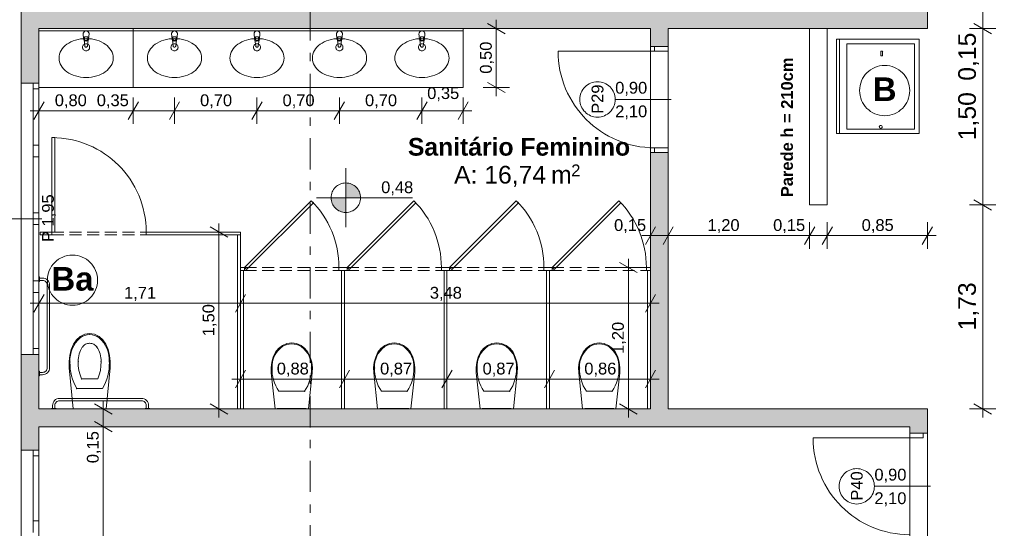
# Model space of a CAD drawing. Header units: millimetres. Extents: x -589 to 841, y -447 to 987.
# Tile 17 of 25: x 84 to 251, y 641 to 727. Entities that reach past the tile are written whole.
import ezdxf
from ezdxf.xclip import XClip

# ---------------------------------------------------------------- set-up
doc = ezdxf.new("R2010")
doc.units = ezdxf.units.MM
doc.header["$MEASUREMENT"] = 0
doc.header["$XCLIPFRAME"] = 0
for name, pattern in [('Linha Tracejada 2_1', [3, 2, -1]), ('Tracejado Duplo', [10.936111, 5.291667, -2.116667, 1.411111, -2.116667]), ('Wipeout_Contour', [1000, 0, -1000])]:
    doc.linetypes.add(name, pattern=pattern)
for name, color, linetype in [('Anotação - Geral.2D', 7, 'Continuous'), ('Cotas - Geral.2D', 7, 'Continuous'), ('Desenho 2D - Geral.2D', 7, 'Continuous'), ('Interior - Mobiliário .ARQ', 7, 'Continuous'), ('Laje.ARQ', 7, 'Continuous'), ('Marcador - Cortes e Elevações.2D', 7, 'Continuous'), ('Parede.ARQ', 7, 'Continuous'), ('Zonas.ARQ', 7, 'Continuous')]:
    doc.layers.add(name, color=color, linetype=linetype)
doc.styles.add('GENERATED_STYLE_1', font='txt')
doc.styles.add('GENERATED_STYLE_2', font='txt')

# ---------------------------------------------------------------- blocks, each defined once
blk = doc.blocks.new('Desenho_1_1', base_point=(-612.98, 435.63))
at = {"layer": 'Cotas - Geral.2D', "linetype": 'Continuous', "lineweight": 0}
for points in [[(139.33, 697.22), (141.83, 697.22), (141.64, 698.18), (141.1, 698.99), (140.29, 699.53), (139.33, 699.72)], [(139.33, 697.22), (136.83, 697.22), (137.02, 696.26), (137.56, 695.45), (138.37, 694.91), (139.33, 694.72)]]:
    blk.add_hatch(color=7, dxfattribs=at).paths.add_polyline_path(points)
at = {"layer": 'Parede.ARQ', "linetype": 'Continuous', "lineweight": 0}
for points in [[(84.25, 716.65), (87.25, 716.65), (87.25, 738.15), (84.25, 738.15)], [(87.25, 725.9), (235.05, 725.9), (235.05, 728.9), (87.25, 728.9)], [(235.05, 725.9), (238.05, 725.9), (238.05, 728.9), (235.05, 728.9)], [(194.05, 725.9), (191.05, 725.9), (191.05, 722.88), (194.05, 722.88)], [(194.05, 704.88), (191.05, 704.88), (191.05, 661.4), (194.05, 658.4)], [(84.25, 661.4), (87.25, 661.4), (87.25, 670.65), (84.25, 670.65)], [(87.25, 658.4), (84.25, 661.4), (84.25, 654.44), (87.25, 654.44)], [(87.25, 658.4), (194.05, 658.4), (191.05, 661.4), (84.25, 661.4)], [(194.05, 658.4), (235.05, 658.4), (235.05, 661.4), (194.05, 661.4)], [(235.05, 657.29), (238.05, 657.29), (238.05, 661.4), (235.05, 661.4)]]:
    blk.add_hatch(color=36, dxfattribs=at).paths.add_polyline_path(points)
at = {"layer": 'Cotas - Geral.2D', "color": 7, "linetype": 'Continuous', "lineweight": 0}
for p, q in [((247.43, 725.9), (247.43, 728.9)), ((164.87, 725.9), (164.87, 727.36)), ((247.43, 725.9), (247.43, 727.36)), ((167.12, 725.9), (162.62, 725.9)), ((166.37, 725.03), (163.37, 726.76)), ((164.87, 715.9), (164.87, 725.9)), ((249.68, 725.9), (245.18, 725.9)), ((249.68, 725.9), (245.18, 725.9)), ((245.93, 726.76), (248.93, 725.03)), ((248.93, 725.03), (245.93, 726.76)), ((247.43, 724.43), (247.43, 725.9)), ((247.43, 696), (247.43, 725.9)), ((167.12, 715.9), (162.62, 715.9)), ((163.37, 716.76), (166.37, 715.03)), ((164.87, 714.43), (164.87, 715.9)), ((87.25, 709.72), (87.25, 714.22)), ((103.25, 709.72), (103.25, 714.22)), ((110.25, 709.72), (110.25, 714.22)), ((124.25, 709.72), (124.25, 714.22)), ((138.25, 709.72), (138.25, 714.22)), ((152.25, 709.72), (152.25, 714.22)), ((159.25, 709.72), (159.25, 714.22)), ((85.78, 711.97), (87.25, 711.97)), ((88.12, 713.47), (86.38, 710.47)), ((87.25, 711.97), (103.25, 711.97)), ((104.12, 713.47), (102.38, 710.47)), ((103.25, 711.97), (110.25, 711.97)), ((111.12, 713.47), (109.38, 710.47)), ((110.25, 711.97), (124.25, 711.97)), ((125.12, 713.47), (123.38, 710.47)), ((124.25, 711.97), (138.25, 711.97)), ((139.12, 713.47), (137.38, 710.47)), ((138.25, 711.97), (152.25, 711.97)), ((153.12, 713.47), (151.38, 710.47)), ((152.25, 711.97), (159.25, 711.97)), ((158.38, 710.47), (160.12, 713.47)), ((159.25, 711.97), (160.72, 711.97)), ((139.33, 692.22), (139.33, 702.22)), ((134.33, 697.22), (150.65, 697.22)), ((249.68, 696), (245.18, 696)), ((245.93, 696.86), (248.93, 695.13)), ((247.43, 661.4), (247.43, 696)), ((119.29, 690.53), (116.29, 692.26)), ((117.79, 691.4), (117.79, 692.86)), ((191.92, 692.31), (190.18, 689.31)), ((191.05, 688.56), (191.05, 693.06)), ((194.92, 692.31), (193.18, 689.31)), ((194.05, 688.56), (194.05, 693.06)), ((218.92, 692.31), (217.18, 689.31)), ((218.05, 688.56), (218.05, 693.06)), ((221.92, 692.31), (220.18, 689.31)), ((221.05, 688.56), (221.05, 693.06)), ((237.18, 689.31), (238.92, 692.31)), ((238.05, 688.56), (238.05, 693.06)), ((120.04, 691.4), (115.54, 691.4)), ((117.79, 661.4), (117.79, 691.4)), ((189.58, 690.81), (191.05, 690.81)), ((191.05, 690.81), (194.05, 690.81)), ((194.05, 690.81), (218.05, 690.81)), ((218.05, 690.81), (221.05, 690.81)), ((221.05, 690.81), (238.05, 690.81)), ((238.05, 690.81), (239.52, 690.81)), ((189.54, 685.4), (185.04, 685.4)), ((188.79, 684.53), (185.79, 686.26)), ((187.29, 685.4), (187.29, 686.86)), ((187.29, 661.4), (187.29, 685.4)), ((88.12, 680.83), (86.38, 677.83)), ((87.25, 677.08), (87.25, 681.58)), ((122.32, 680.83), (120.58, 677.83)), ((121.45, 677.08), (121.45, 681.58)), ((190.18, 677.83), (191.92, 680.83)), ((191.05, 677.08), (191.05, 681.58)), ((85.78, 679.33), (87.25, 679.33)), ((87.25, 679.33), (121.45, 679.33)), ((121.45, 679.33), (191.05, 679.33)), ((191.05, 679.33), (192.52, 679.33)), ((121.45, 664.23), (121.45, 668.73)), ((139.1, 664.23), (139.1, 668.73)), ((156.5, 664.23), (156.5, 668.73)), ((173.9, 664.23), (173.9, 668.73)), ((191.05, 664.23), (191.05, 668.73)), ((122.32, 667.98), (120.58, 664.98)), ((139.97, 667.98), (138.23, 664.98)), ((157.37, 667.98), (155.63, 664.98)), ((174.77, 667.98), (173.03, 664.98)), ((190.18, 664.98), (191.92, 667.98)), ((119.98, 666.48), (121.45, 666.48)), ((121.45, 666.48), (139.1, 666.48)), ((139.1, 666.48), (156.5, 666.48)), ((156.5, 666.48), (173.9, 666.48)), ((173.9, 666.48), (191.05, 666.48)), ((191.05, 666.48), (192.52, 666.48)), ((99.65, 660.53), (96.65, 662.26)), ((98.15, 661.4), (98.15, 662.86)), ((116.29, 662.26), (119.29, 660.53)), ((185.79, 662.26), (188.79, 660.53)), ((245.93, 662.26), (248.93, 660.53)), ((100.4, 661.4), (95.9, 661.4)), ((98.15, 658.4), (98.15, 661.4)), ((120.04, 661.4), (115.54, 661.4)), ((117.79, 659.93), (117.79, 661.4)), ((189.54, 661.4), (185.04, 661.4)), ((187.29, 659.93), (187.29, 661.4)), ((249.68, 661.4), (245.18, 661.4)), ((247.43, 659.93), (247.43, 661.4)), ((96.65, 659.26), (99.65, 657.53)), ((100.4, 658.4), (95.9, 658.4)), ((98.15, 546.48), (98.15, 658.4))]:
    blk.add_line(p, q, dxfattribs=at)
blk.add_circle((139.33, 697.22), 2.5, dxfattribs=at)
at = {"layer": 'Desenho 2D - Geral.2D', "color": 251, "linetype": 'Continuous', "lineweight": 0}
for centre in [(230.79, 715.38), (92.93, 683.24)]:
    blk.add_circle(centre, 4.26, dxfattribs=at)
at = {"layer": 'Interior - Mobiliário .ARQ', "color": 7, "linetype": 'Continuous', "lineweight": 0}
for p, q in [((103.25, 725.9), (87.25, 725.9)), ((87.25, 715.9), (87.25, 725.9)), ((103.25, 725.5), (87.25, 725.5)), ((103.25, 715.9), (103.25, 725.9)), ((159.25, 725.9), (103.25, 725.9)), ((103.25, 715.9), (103.25, 725.9)), ((159.25, 725.5), (103.25, 725.5)), ((159.25, 715.9), (159.25, 725.9)), ((94.83, 724.16), (94.75, 725)), ((95.03, 722.91), (94.9, 723.97)), ((94.98, 724.5), (94.98, 724.2)), ((95.52, 724.5), (94.98, 724.5)), ((95.6, 723.97), (95.47, 722.91)), ((95.52, 724.2), (95.52, 724.5)), ((95.75, 725), (95.67, 724.16)), ((109.83, 724.16), (109.75, 725)), ((110.03, 722.91), (109.9, 723.97)), ((109.98, 724.5), (109.98, 724.2)), ((110.52, 724.5), (109.98, 724.5)), ((110.6, 723.97), (110.47, 722.91)), ((110.52, 724.2), (110.52, 724.5)), ((110.75, 725), (110.67, 724.16)), ((123.83, 724.16), (123.75, 725)), ((124.03, 722.91), (123.9, 723.97)), ((123.98, 724.5), (123.98, 724.2)), ((124.52, 724.5), (123.98, 724.5)), ((124.6, 723.97), (124.47, 722.91)), ((124.52, 724.2), (124.52, 724.5)), ((124.75, 725), (124.67, 724.16)), ((137.83, 724.16), (137.75, 725)), ((138.03, 722.91), (137.9, 723.97)), ((137.98, 724.5), (137.98, 724.2)), ((138.52, 724.5), (137.98, 724.5)), ((138.6, 723.97), (138.47, 722.91)), ((138.52, 724.2), (138.52, 724.5)), ((138.75, 725), (138.67, 724.16)), ((151.83, 724.16), (151.75, 725)), ((152.03, 722.91), (151.9, 723.97)), ((151.98, 724.5), (151.98, 724.2)), ((152.52, 724.5), (151.98, 724.5)), ((152.6, 723.97), (152.47, 722.91)), ((152.52, 724.2), (152.52, 724.5)), ((152.75, 725), (152.67, 724.16)), ((236.62, 724.08), (222.62, 724.08)), ((222.62, 724.08), (222.62, 708.08)), ((222.62, 724.08), (222.62, 708.08)), ((236.62, 724.08), (222.62, 724.08)), ((223.12, 724.08), (223.12, 708.08)), ((236.62, 708.08), (236.62, 724.08)), ((236.62, 708.08), (236.62, 724.08)), ((224.39, 723.32), (224.39, 708.84)), ((235.85, 723.32), (224.39, 723.32)), ((235.85, 708.84), (235.85, 723.32)), ((230.12, 721.93), (230.12, 721.25)), ((230.12, 721.25), (230.45, 721.25)), ((230.45, 721.25), (230.45, 721.93)), ((103.25, 715.9), (87.25, 715.9)), ((159.25, 715.9), (103.25, 715.9)), ((224.39, 708.84), (235.85, 708.84)), ((89.45, 707.4), (89.95, 707.4)), ((89.45, 691.4), (89.45, 707.4)), ((89.95, 707.4), (89.95, 691.4)), ((222.62, 708.08), (236.62, 708.08)), ((222.62, 708.08), (236.62, 708.08)), ((122.15, 685.4), (133.46, 696.71)), ((133.82, 696.36), (122.5, 685.04)), ((133.46, 696.71), (133.82, 696.36)), ((139.55, 685.4), (150.86, 696.71)), ((151.22, 696.36), (139.9, 685.04)), ((150.86, 696.71), (151.22, 696.36)), ((156.95, 685.4), (168.26, 696.71)), ((168.62, 696.36), (157.3, 685.04)), ((168.26, 696.71), (168.62, 696.36)), ((174.35, 685.4), (185.66, 696.71)), ((186.02, 696.36), (174.7, 685.04)), ((185.66, 696.71), (186.02, 696.36)), ((87.45, 691.4), (89.45, 691.4)), ((87.45, 690.9), (87.45, 691.4)), ((89.45, 690.9), (87.45, 690.9)), ((89.45, 691.4), (89.45, 690.9)), ((89.95, 691.4), (89.45, 691.4)), ((105.45, 691.4), (121.45, 691.4)), ((105.45, 690.9), (105.45, 691.4)), ((121.45, 690.9), (105.45, 690.9)), ((120.95, 690.9), (121.45, 690.9)), ((120.95, 661.4), (120.95, 690.9)), ((121.45, 691.4), (121.45, 690.9)), ((121.45, 690.9), (121.45, 661.4)), ((121.45, 685.4), (122.15, 685.4)), ((121.45, 684.9), (121.45, 685.4)), ((122.15, 685.4), (122.15, 684.9)), ((122.5, 685.04), (122.15, 685.4)), ((138.15, 684.9), (138.15, 685.4)), ((138.15, 685.4), (138.85, 685.4)), ((138.85, 685.4), (139.55, 685.4)), ((139.55, 685.4), (139.55, 684.9)), ((139.9, 685.04), (139.55, 685.4)), ((155.55, 684.9), (155.55, 685.4)), ((155.55, 685.4), (156.25, 685.4)), ((156.25, 685.4), (156.95, 685.4)), ((156.95, 685.4), (156.95, 684.9)), ((157.3, 685.04), (156.95, 685.4)), ((172.95, 684.9), (172.95, 685.4)), ((172.95, 685.4), (173.65, 685.4)), ((173.65, 685.4), (174.35, 685.4)), ((174.35, 685.4), (174.35, 684.9)), ((174.7, 685.04), (174.35, 685.4)), ((190.35, 685.4), (191.05, 685.4)), ((190.35, 684.9), (190.35, 685.4)), ((191.05, 685.4), (191.05, 684.9)), ((87.25, 683.8), (87.35, 683.8)), ((87.25, 683), (87.25, 683.8)), ((87.35, 683.8), (87.35, 683.6)), ((87.35, 683.6), (87.85, 683.6)), ((87.35, 683.2), (87.35, 683.6)), ((122.15, 684.9), (121.45, 684.9)), ((121.45, 684.9), (121.95, 684.9)), ((121.45, 661.4), (121.45, 684.9)), ((121.95, 684.9), (121.95, 661.4)), ((138.85, 684.9), (138.15, 684.9)), ((138.6, 684.9), (139.1, 684.9)), ((138.6, 661.4), (138.6, 684.9)), ((139.55, 684.9), (138.85, 684.9)), ((139.1, 684.9), (139.1, 661.4)), ((156.25, 684.9), (155.55, 684.9)), ((156, 684.9), (156.5, 684.9)), ((156, 661.4), (156, 684.9)), ((156.95, 684.9), (156.25, 684.9)), ((156.5, 684.9), (156.5, 661.4)), ((173.65, 684.9), (172.95, 684.9)), ((173.4, 684.9), (173.9, 684.9)), ((173.4, 661.4), (173.4, 684.9)), ((174.35, 684.9), (173.65, 684.9)), ((173.9, 684.9), (173.9, 661.4)), ((191.05, 684.9), (190.35, 684.9)), ((190.55, 684.9), (191.05, 684.9)), ((190.55, 661.4), (190.55, 684.9)), ((191.05, 684.9), (191.05, 661.4)), ((87.35, 683), (87.25, 683)), ((87.35, 683.2), (87.35, 683)), ((87.85, 683.2), (87.35, 683.2)), ((88.65, 668.4), (88.65, 682.4)), ((89.05, 682.4), (89.05, 668.4)), ((94.26, 673.71), (93.6, 673.14)), ((95.03, 674.07), (94.26, 673.71)), ((95.85, 674.2), (95.03, 674.07)), ((96.67, 674.07), (95.85, 674.2)), ((95.85, 674.02), (95.85, 674.02)), ((97.44, 673.71), (96.67, 674.07)), ((98.1, 673.14), (97.44, 673.71)), ((93.09, 672.4), (92.71, 671.46)), ((93.6, 673.14), (93.09, 672.4)), ((94.23, 673.49), (94.23, 673.49)), ((94.61, 671.9), (94.61, 671.9)), ((95.85, 672.54), (95.85, 672.54)), ((98.61, 672.4), (98.1, 673.14)), ((98.99, 671.46), (98.61, 672.4)), ((127.9, 671.67), (128.56, 672.17)), ((128.56, 672.17), (129.33, 672.49)), ((129.33, 672.49), (130.15, 672.6)), ((130.15, 672.6), (130.97, 672.49)), ((130.15, 672.44), (130.15, 672.44)), ((130.97, 672.49), (131.74, 672.17)), ((131.74, 672.17), (132.4, 671.67)), ((131.77, 671.98), (131.77, 671.98)), ((145.3, 671.67), (145.96, 672.17)), ((145.96, 672.17), (146.73, 672.49)), ((146.73, 672.49), (147.55, 672.6)), ((147.55, 672.6), (148.37, 672.49)), ((147.55, 672.44), (147.55, 672.44)), ((148.37, 672.49), (149.14, 672.17)), ((149.14, 672.17), (149.8, 671.67)), ((149.17, 671.98), (149.17, 671.98)), ((162.7, 671.67), (163.36, 672.17)), ((163.36, 672.17), (164.13, 672.49)), ((164.13, 672.49), (164.95, 672.6)), ((164.95, 672.6), (165.77, 672.49)), ((164.95, 672.44), (164.95, 672.44)), ((165.77, 672.49), (166.54, 672.17)), ((166.54, 672.17), (167.2, 671.67)), ((166.57, 671.98), (166.57, 671.98)), ((180.1, 671.67), (180.76, 672.17)), ((180.76, 672.17), (181.53, 672.49)), ((181.53, 672.49), (182.35, 672.6)), ((182.35, 672.6), (183.17, 672.49)), ((182.35, 672.44), (182.35, 672.44)), ((183.17, 672.49), (183.94, 672.17)), ((183.94, 672.17), (184.6, 671.67)), ((183.97, 671.98), (183.97, 671.98)), ((92.46, 670.46), (92.35, 669.44)), ((92.71, 671.46), (92.46, 670.46)), ((99.24, 670.46), (98.99, 671.46)), ((99.35, 669.44), (99.24, 670.46)), ((126.76, 669.33), (127.01, 670.2)), ((127.01, 670.2), (127.39, 671.02)), ((127.39, 671.02), (127.9, 671.67)), ((132.4, 671.67), (132.91, 671.02)), ((132.91, 671.02), (133.29, 670.2)), ((133.29, 670.2), (133.54, 669.33)), ((144.16, 669.33), (144.41, 670.2)), ((144.41, 670.2), (144.79, 671.02)), ((144.79, 671.02), (145.3, 671.67)), ((149.8, 671.67), (150.31, 671.02)), ((150.31, 671.02), (150.69, 670.2)), ((150.69, 670.2), (150.94, 669.33)), ((161.56, 669.33), (161.81, 670.2)), ((161.81, 670.2), (162.19, 671.02)), ((162.19, 671.02), (162.7, 671.67)), ((167.2, 671.67), (167.71, 671.02)), ((167.71, 671.02), (168.09, 670.2)), ((168.09, 670.2), (168.34, 669.33)), ((178.96, 669.33), (179.21, 670.2)), ((179.21, 670.2), (179.59, 671.02)), ((179.59, 671.02), (180.1, 671.67)), ((184.6, 671.67), (185.11, 671.02)), ((185.11, 671.02), (185.49, 670.2)), ((185.49, 670.2), (185.74, 669.33)), ((92.35, 669.44), (92.38, 668.4)), ((99.32, 668.4), (99.35, 669.44)), ((126.65, 668.43), (126.76, 669.33)), ((133.54, 669.33), (133.65, 668.43)), ((144.05, 668.43), (144.16, 669.33)), ((150.94, 669.33), (151.05, 668.43)), ((161.45, 668.43), (161.56, 669.33)), ((168.34, 669.33), (168.45, 668.43)), ((178.85, 668.43), (178.96, 669.33)), ((185.74, 669.33), (185.85, 668.43)), ((87.25, 667.8), (87.35, 667.8)), ((87.25, 667), (87.25, 667.8)), ((87.35, 667), (87.25, 667)), ((87.35, 667.8), (87.35, 667.6)), ((87.35, 667.6), (87.85, 667.6)), ((87.35, 667.2), (87.35, 667.6)), ((87.35, 667.2), (87.35, 667)), ((87.85, 667.2), (87.35, 667.2)), ((92.38, 668.4), (93.03, 661.4)), ((98.67, 661.4), (99.32, 668.4)), ((126.68, 667.53), (126.65, 668.43)), ((127.33, 661.4), (126.68, 667.53)), ((133.62, 667.53), (132.97, 661.4)), ((133.65, 668.43), (133.62, 667.53)), ((144.08, 667.53), (144.05, 668.43)), ((144.73, 661.4), (144.08, 667.53)), ((151.02, 667.53), (150.37, 661.4)), ((151.05, 668.43), (151.02, 667.53)), ((161.48, 667.53), (161.45, 668.43)), ((162.13, 661.4), (161.48, 667.53)), ((168.42, 667.53), (167.77, 661.4)), ((168.45, 668.43), (168.42, 667.53)), ((178.88, 667.53), (178.85, 668.43)), ((179.53, 661.4), (178.88, 667.53)), ((185.82, 667.53), (185.17, 661.4)), ((185.85, 668.43), (185.82, 667.53)), ((94.47, 666.51), (95.85, 666.51)), ((95.85, 666.51), (97.22, 666.51)), ((93.67, 664.86), (95.85, 664.86)), ((95.85, 664.86), (98.03, 664.86)), ((130.15, 664.42), (127.97, 664.42)), ((132.33, 664.42), (130.15, 664.42)), ((147.55, 664.42), (145.37, 664.42)), ((149.73, 664.42), (147.55, 664.42)), ((164.95, 664.42), (162.77, 664.42)), ((167.13, 664.42), (164.95, 664.42)), ((182.35, 664.42), (180.17, 664.42)), ((184.53, 664.42), (182.35, 664.42)), ((89.55, 661.5), (89.55, 662)), ((89.95, 662), (89.95, 661.5)), ((90.75, 663.2), (104.65, 663.2)), ((104.65, 662.8), (90.75, 662.8)), ((105.45, 661.5), (105.45, 662)), ((105.85, 662), (105.85, 661.5)), ((89.35, 661.5), (89.55, 661.5)), ((89.35, 661.4), (89.35, 661.5)), ((90.15, 661.4), (89.35, 661.4)), ((89.95, 661.5), (89.55, 661.5)), ((89.95, 661.5), (90.15, 661.5)), ((90.15, 661.5), (90.15, 661.4)), ((93.03, 661.4), (98.67, 661.4)), ((105.25, 661.5), (105.45, 661.5)), ((105.25, 661.4), (105.25, 661.5)), ((106.05, 661.4), (105.25, 661.4)), ((105.85, 661.5), (105.45, 661.5)), ((105.85, 661.5), (106.05, 661.5)), ((106.05, 661.5), (106.05, 661.4)), ((121.45, 661.4), (120.95, 661.4)), ((121.95, 661.4), (121.45, 661.4)), ((132.97, 661.4), (127.33, 661.4)), ((127.69, 661.5), (132.61, 661.5)), ((127.69, 661.4), (127.69, 661.5)), ((132.61, 661.4), (127.69, 661.4)), ((132.61, 661.5), (132.61, 661.4)), ((139.1, 661.4), (138.6, 661.4)), ((150.37, 661.4), (144.73, 661.4)), ((145.09, 661.5), (150.01, 661.5)), ((145.09, 661.4), (145.09, 661.5)), ((150.01, 661.4), (145.09, 661.4)), ((150.01, 661.5), (150.01, 661.4)), ((156.5, 661.4), (156, 661.4)), ((167.77, 661.4), (162.13, 661.4)), ((162.49, 661.5), (167.41, 661.5)), ((162.49, 661.4), (162.49, 661.5)), ((167.41, 661.4), (162.49, 661.4)), ((167.41, 661.5), (167.41, 661.4)), ((173.9, 661.4), (173.4, 661.4)), ((185.17, 661.4), (179.53, 661.4)), ((179.89, 661.5), (184.81, 661.5)), ((179.89, 661.4), (179.89, 661.5)), ((184.81, 661.4), (179.89, 661.4)), ((184.81, 661.5), (184.81, 661.4)), ((191.05, 661.4), (190.55, 661.4))]:
    blk.add_line(p, q, dxfattribs=at)
at = {"layer": 'Interior - Mobiliário .ARQ', "color": 7, "linetype": 'Linha Tracejada 2_1', "lineweight": 0}
for p, q in [((89.45, 691.4), (105.45, 691.4)), ((89.45, 690.9), (105.45, 690.9)), ((122.15, 685.4), (138.15, 685.4)), ((139.55, 685.4), (155.55, 685.4)), ((156.95, 685.4), (172.95, 685.4)), ((174.35, 685.4), (190.35, 685.4)), ((122.15, 684.9), (138.15, 684.9)), ((139.55, 684.9), (155.55, 684.9)), ((156.95, 684.9), (172.95, 684.9)), ((174.35, 684.9), (190.35, 684.9))]:
    blk.add_line(p, q, dxfattribs=at)
at = {"layer": 'Interior - Mobiliário .ARQ', "color": 7, "linetype": 'Continuous', "lineweight": 0}
for centre, radius in [((95.25, 722.72), 0.6), ((110.25, 722.72), 0.6), ((124.25, 722.72), 0.6), ((138.25, 722.72), 0.6), ((152.25, 722.72), 0.6), ((230.12, 709.22), 0.254)]:
    blk.add_circle(centre, radius, dxfattribs=at)
for centre, radius, start, end in [((95.25, 725), 0.5, 0, 180), ((110.25, 725), 0.5, 0, 180), ((124.25, 725), 0.5, 0, 180), ((138.25, 725), 0.5, 0, 180), ((152.25, 725), 0.5, 0, 180), ((95.25, 724.2), 0.422, 185.1696, 212.771), ((95.25, 724.2), 0.422, 212.771, 327.229), ((95.25, 724.2), 0.272, 180, 0), ((95.25, 724.2), 0.422, 327.229, 354.8304), ((110.25, 724.2), 0.422, 185.1696, 212.771), ((110.25, 724.2), 0.422, 212.771, 327.229), ((110.25, 724.2), 0.272, 180, 0), ((110.25, 724.2), 0.422, 327.229, 354.8304), ((124.25, 724.2), 0.422, 185.1696, 212.771), ((124.25, 724.2), 0.422, 212.771, 327.229), ((124.25, 724.2), 0.272, 180, 0), ((124.25, 724.2), 0.422, 327.229, 354.8304), ((138.25, 724.2), 0.422, 185.1696, 212.771), ((138.25, 724.2), 0.422, 212.771, 327.229), ((138.25, 724.2), 0.272, 180, 0), ((138.25, 724.2), 0.422, 327.229, 354.8304), ((152.25, 724.2), 0.422, 185.1696, 212.771), ((152.25, 724.2), 0.422, 212.771, 327.229), ((152.25, 724.2), 0.272, 180, 0), ((152.25, 724.2), 0.422, 327.229, 354.8304), ((95.25, 722.94), 0.224, 187.1389, 352.8611), ((110.25, 722.94), 0.224, 187.1389, 352.8611), ((124.25, 722.94), 0.224, 187.1389, 352.8611), ((138.25, 722.94), 0.224, 187.1389, 352.8611), ((152.25, 722.94), 0.224, 187.1389, 352.8611), ((230.29, 721.93), 0.162, 0, 180), ((89.45, 691.4), 16, 0, 90), ((122.15, 685.4), 16, 0, 45), ((139.55, 685.4), 16, 0, 45), ((156.95, 685.4), 16, 0, 45), ((174.35, 685.4), 16, 0, 45), ((87.85, 682.4), 1.2, 0, 90), ((87.85, 682.4), 0.8, 0, 90), ((87.85, 668.4), 1.2, 270, 0), ((87.85, 668.4), 0.8, 270, 0), ((90.75, 662), 1.2, 90, 180), ((90.75, 662), 0.8, 90, 180), ((104.65, 662), 1.2, 0, 90), ((104.65, 662), 0.8, 0, 90)]:
    blk.add_arc(centre, radius, start, end, dxfattribs=at)
for centre in [(95.25, 720.9), (110.25, 720.9), (124.25, 720.9), (138.25, 720.9), (152.25, 720.9)]:
    blk.add_ellipse(centre, major_axis=(4.6, 0), ratio=0.717391, dxfattribs=at)
for centre, major_axis, ratio, start_param, end_param in [((95.87, 671.25), (0, 2.77), 0.999377, 0.005861, 0.632505), ((95.83, 671.25), (0, 2.77), 0.999377, 5.650681, 6.277325), ((97.64, 669.64), (0, 5.14), 0.999377, 0.725939, 1.626528), ((98.55, 669.43), (0, 4.66), 0.999377, 1.009882, 1.567548), ((95.87, 670.97), (0, 1.57), 0.999377, 0.010391, 0.933696), ((95.83, 670.97), (0, 1.57), 0.999377, 5.34949, 6.272794), ((93.15, 669.43), (0, 4.66), 0.999377, 4.715638, 5.273303), ((94.06, 669.64), (0, 5.14), 0.999377, 4.656658, 5.557246), ((131.94, 668.61), (5.14, 0), 0.875546, 2.296735, 3.197324), ((130.17, 670.02), (2.77, 0), 0.875546, 1.576657, 2.203301), ((130.13, 670.02), (2.77, 0), 0.875546, 0.938292, 1.564935), ((128.36, 668.61), (5.14, 0), 0.875546, 6.227454, 7.128043), ((149.34, 668.61), (5.14, 0), 0.875546, 2.296735, 3.197324), ((147.57, 670.02), (2.77, 0), 0.875546, 1.576657, 2.203301), ((147.53, 670.02), (2.77, 0), 0.875546, 0.938292, 1.564935), ((145.76, 668.61), (5.14, 0), 0.875546, 6.227454, 7.128043), ((166.74, 668.61), (5.14, 0), 0.875546, 2.296735, 3.197324), ((164.97, 670.02), (2.77, 0), 0.875546, 1.576657, 2.203301), ((164.93, 670.02), (2.77, 0), 0.875546, 0.938292, 1.564935), ((163.16, 668.61), (5.14, 0), 0.875546, 6.227454, 7.128043), ((184.14, 668.61), (5.14, 0), 0.875546, 2.296735, 3.197324), ((182.37, 670.02), (2.77, 0), 0.875546, 1.576657, 2.203301), ((182.33, 670.02), (2.77, 0), 0.875546, 0.938292, 1.564935), ((180.56, 668.61), (5.14, 0), 0.875546, 6.227454, 7.128043), ((101.01, 669.15), (0, 8.51), 0.999377, 1.547181, 2.100201), ((101.14, 669.35), (0, 7.25), 0.999377, 1.557894, 1.973621), ((90.56, 669.35), (0, 7.25), 0.999377, 4.309564, 4.725291), ((90.69, 669.15), (0, 8.51), 0.999377, 4.182984, 4.736005), ((135.31, 668.18), (8.51, 0), 0.875546, 3.117977, 3.670997), ((124.99, 668.18), (8.51, 0), 0.875546, 5.753781, 6.306801), ((152.71, 668.18), (8.51, 0), 0.875546, 3.117977, 3.670997), ((142.39, 668.18), (8.51, 0), 0.875546, 5.753781, 6.306801), ((170.11, 668.18), (8.51, 0), 0.875546, 3.117977, 3.670997), ((159.79, 668.18), (8.51, 0), 0.875546, 5.753781, 6.306801), ((187.51, 668.18), (8.51, 0), 0.875546, 3.117977, 3.670997), ((177.19, 668.18), (8.51, 0), 0.875546, 5.753781, 6.306801)]:
    blk.add_ellipse(centre, major_axis=major_axis, ratio=ratio, start_param=start_param, end_param=end_param, dxfattribs=at)
for p in [(97.09, 671.9), (97.47, 673.49), (128.53, 671.98), (145.93, 671.98), (163.33, 671.98), (180.73, 671.98), (92.51, 669.36), (93.9, 669.44), (97.8, 669.44), (99.19, 669.36), (126.81, 668.36), (133.49, 668.36), (144.21, 668.36), (150.89, 668.36), (161.61, 668.36), (168.29, 668.36), (179.01, 668.36), (185.69, 668.36), (94.47, 666.51), (93.67, 664.86), (132.33, 664.42), (149.73, 664.42), (167.13, 664.42), (184.53, 664.42)]:
    blk.add_point(p, dxfattribs=at)
at = {"layer": 'Laje.ARQ', "color": 83, "linetype": 'Continuous', "lineweight": 0, "flags": 128}
for points in [[(428.07, 381.4), (428.07, 687.4), (436.07, 687.4), (436.07, 744.4), (428.07, 744.4), (428.07, 779.36), (277.05, 779.36), (277.05, 838.35), (238.05, 838.35), (238.05, 750.9), (205.05, 750.9), (205.05, 728.9), (238.05, 728.9), (238.05, 725.9), (194.05, 725.9), (194.05, 661.4), (238.05, 661.4), (238.05, 83.48)], [(84.25, 83.48), (84.25, 905.4), (238.05, 905.4), (238.05, 953.05), (428.07, 953.05), (428.07, 905.4), (583.08, 905.4), (583.08, 433.72)]]:
    blk.add_lwpolyline(points, dxfattribs=at)
for points in [[(87.25, 661.4), (191.05, 661.4), (191.05, 725.9), (87.25, 725.9)], [(87.25, 546.48), (235.05, 546.48), (235.05, 658.4), (87.25, 658.4)]]:
    blk.add_lwpolyline(points, close=True, dxfattribs=at)
at = {"layer": 'Marcador - Cortes e Elevações.2D', "color": 7, "linetype": 'Tracejado Duplo', "lineweight": 0}
blk.add_line((133.28, 915.09), (133.28, 77.2), dxfattribs=at)
at = {"layer": 'Parede.ARQ', "color": 7, "linetype": 'Continuous', "lineweight": 0}
for p, q in [((235.05, 725.9), (238.05, 725.9)), ((191.75, 722.08), (175.35, 722.08)), ((191.05, 722.88), (191.05, 723.62)), ((191.05, 722.88), (191.05, 723.62)), ((191.75, 722.88), (191.05, 722.88)), ((191.75, 722.88), (191.05, 722.88)), ((191.75, 722.88), (191.75, 722.08)), ((194.05, 722.88), (191.75, 722.88)), ((194.05, 722.88), (191.75, 722.88)), ((194.05, 722.88), (191.75, 722.88)), ((191.75, 722.08), (194.05, 722.08)), ((194.05, 722.88), (194.05, 723.62)), ((194.05, 722.88), (194.05, 723.62)), ((194.05, 722.08), (194.05, 722.88)), ((84.25, 670.65), (84.25, 716.65)), ((86.25, 716.65), (84.25, 716.65)), ((86.25, 716.65), (86.25, 715.65)), ((87.25, 716.65), (86.25, 716.65)), ((87.25, 716.65), (86.25, 716.65)), ((86.25, 715.65), (87.25, 715.65)), ((86.25, 715.65), (86.25, 706.15)), ((87.25, 670.65), (87.25, 716.65)), ((87.25, 715.65), (87.25, 716.65)), ((87.25, 706.15), (87.25, 715.65)), ((185.05, 713.88), (194.55, 713.88)), ((87.25, 706.15), (86.25, 706.15)), ((86.25, 706.15), (86.25, 705.15)), ((87.25, 705.15), (87.25, 706.15)), ((194.05, 705.68), (191.75, 705.68)), ((191.75, 705.68), (191.75, 704.88)), ((194.05, 704.88), (194.05, 705.68)), ((86.25, 705.15), (86.25, 704.15)), ((86.25, 704.15), (87.25, 704.15)), ((86.25, 704.15), (86.25, 694.65)), ((87.25, 704.15), (87.25, 705.15)), ((87.25, 694.65), (87.25, 704.15)), ((191.75, 704.88), (191.05, 704.88)), ((191.75, 704.88), (191.05, 704.88)), ((191.05, 704.88), (191.05, 704.14)), ((191.05, 704.88), (191.05, 704.14)), ((191.75, 704.88), (194.05, 704.88)), ((194.05, 704.88), (191.75, 704.88)), ((194.05, 704.88), (191.75, 704.88)), ((194.05, 704.88), (194.05, 704.14)), ((194.05, 704.88), (194.05, 704.14)), ((78.25, 693.65), (87.75, 693.65)), ((87.25, 694.65), (86.25, 694.65)), ((86.25, 694.65), (86.25, 693.65)), ((86.25, 693.65), (86.25, 692.65)), ((87.25, 693.65), (87.25, 694.65)), ((87.25, 692.65), (87.25, 693.65)), ((86.25, 692.65), (87.25, 692.65)), ((86.25, 692.65), (86.25, 683.15)), ((87.25, 683.15), (87.25, 692.65)), ((87.25, 683.15), (86.25, 683.15)), ((86.25, 683.15), (86.25, 682.15)), ((86.25, 682.15), (86.25, 681.15)), ((87.25, 682.15), (87.25, 683.15)), ((87.25, 681.15), (87.25, 682.15)), ((86.25, 681.15), (87.25, 681.15)), ((86.25, 681.15), (86.25, 671.65)), ((87.25, 671.65), (87.25, 681.15)), ((86.25, 670.65), (84.25, 670.65)), ((87.25, 671.65), (86.25, 671.65)), ((86.25, 671.65), (86.25, 670.65)), ((87.25, 670.65), (86.25, 670.65)), ((87.25, 670.65), (86.25, 670.65)), ((87.25, 670.65), (87.25, 671.65)), ((235.05, 661.4), (238.05, 661.4)), ((235.05, 657.29), (235.05, 658.03)), ((235.05, 657.29), (235.05, 658.03)), ((235.05, 657.29), (235.05, 656.49)), ((237.35, 657.29), (235.05, 657.29)), ((235.05, 657.29), (237.35, 657.29)), ((235.05, 657.29), (237.35, 657.29)), ((237.35, 656.49), (237.35, 657.29)), ((237.35, 657.29), (238.05, 657.29)), ((237.35, 657.29), (238.05, 657.29)), ((238.05, 657.29), (238.05, 658.03)), ((238.05, 657.29), (238.05, 658.03)), ((235.05, 656.49), (218.65, 656.49)), ((235.05, 656.49), (237.35, 656.49)), ((84.25, 550.44), (84.25, 654.44)), ((86.25, 654.44), (84.25, 654.44)), ((86.25, 654.44), (86.25, 653.44)), ((87.25, 654.44), (86.25, 654.44)), ((87.25, 654.44), (86.25, 654.44)), ((87.25, 550.44), (87.25, 654.44)), ((87.25, 653.44), (87.25, 654.44)), ((86.25, 653.44), (87.25, 653.44)), ((86.25, 653.44), (86.25, 642.44)), ((87.25, 642.44), (87.25, 653.44)), ((229.05, 648.29), (238.55, 648.29)), ((87.25, 642.44), (86.25, 642.44)), ((86.25, 642.44), (86.25, 641.44)), ((87.25, 641.44), (87.25, 642.44)), ((86.25, 641.44), (86.25, 640.44)), ((87.25, 640.44), (87.25, 641.44))]:
    blk.add_line(p, q, dxfattribs=at)
at = {"layer": 'Parede.ARQ', "color": 7, "linetype": 'Continuous', "lineweight": 0, "flags": 128}
for points in [[(84.25, 738.15), (84.25, 716.65)], [(238.05, 725.9), (238.05, 728.9)], [(87.25, 716.65), (87.25, 725.9)], [(87.25, 725.9), (191.05, 725.9)], [(191.05, 725.9), (191.05, 722.88)], [(194.05, 722.88), (194.05, 725.9)], [(194.05, 725.9), (235.05, 725.9)], [(191.05, 704.88), (191.05, 661.4)], [(194.05, 661.4), (194.05, 704.88)], [(84.25, 670.65), (84.25, 661.4)], [(87.25, 661.4), (87.25, 670.65)], [(84.25, 661.4), (84.25, 654.44)], [(191.05, 661.4), (87.25, 661.4)], [(235.05, 661.4), (194.05, 661.4)], [(238.05, 657.29), (238.05, 661.4)], [(87.25, 654.44), (87.25, 658.4)], [(87.25, 658.4), (194.05, 658.4)], [(194.05, 658.4), (235.05, 658.4)], [(235.05, 658.4), (235.05, 657.29)]]:
    blk.add_lwpolyline(points, dxfattribs=at)
at = {"layer": 'Parede.ARQ', "color": 7, "linetype": 'Continuous', "lineweight": 0}
for centre in [(191.75, 722.08), (235.05, 656.49)]:
    blk.add_arc(centre, 16.4, 180, 270, dxfattribs=at)
at = {"layer": 'Parede.ARQ', "color": 8, "linetype": 'Continuous', "lineweight": 0}
for centre, start, end in [((182.05, 713.88), 90, 270), ((182.05, 713.88), 270, 90), ((226.05, 648.29), 90, 270), ((226.05, 648.29), 270, 90)]:
    blk.add_arc(centre, 3, start, end, dxfattribs=at)
at = {"layer": 'Zonas.ARQ', "color": 7, "linetype": 'Continuous', "lineweight": 0}
for p, q in [((235.05, 725.9), (238.05, 725.9)), ((191.05, 722.88), (191.05, 723.62)), ((191.75, 722.88), (191.05, 722.88)), ((194.05, 722.88), (191.75, 722.88)), ((194.05, 722.88), (194.05, 723.62)), ((86.25, 716.65), (84.25, 716.65)), ((87.25, 716.65), (86.25, 716.65)), ((191.05, 704.88), (191.05, 704.14)), ((191.75, 704.88), (191.05, 704.88)), ((194.05, 704.88), (191.75, 704.88)), ((194.05, 704.88), (194.05, 704.14)), ((86.25, 670.65), (84.25, 670.65)), ((87.25, 670.65), (86.25, 670.65)), ((235.05, 661.4), (238.05, 661.4)), ((235.05, 657.29), (235.05, 658.03)), ((235.05, 657.29), (237.35, 657.29)), ((237.35, 657.29), (238.05, 657.29)), ((238.05, 657.29), (238.05, 658.03)), ((86.25, 654.44), (84.25, 654.44)), ((87.25, 654.44), (86.25, 654.44))]:
    blk.add_line(p, q, dxfattribs=at)
at = {"layer": 'Anotação - Geral.2D', "color": 7, "linetype": 'Continuous', "lineweight": 0, "insert": (213.21, 709.15), "char_height": 2, "attachment_point": 2, "rotation": 90, "style": 'GENERATED_STYLE_2'}
blk.add_mtext('\\A1;{\\pqc;\\fArial|b1|i0|c0|p38;Parede h = 210cm}', dxfattribs=at)
at = {"layer": 'Anotação - Geral.2D', "color": 7, "linetype": 'Continuous', "lineweight": 0, "char_height": 4, "attachment_point": 2, "style": 'GENERATED_STYLE_2'}
for s, insert in [('\\A1;{\\pqc;\\fArial|b1|i0|c0|p38;B}', (230.79, 717.61)), ('\\A1;{\\pqc;\\fArial|b1|i0|c0|p38;Ba}', (92.93, 685.47))]:
    blk.add_mtext(s, dxfattribs=dict(at, insert=insert))
at = {"layer": 'Cotas - Geral.2D', "color": 7, "linetype": 'Continuous', "lineweight": 0, "attachment_point": 7, "rotation": 90, "style": 'GENERATED_STYLE_1'}
for s, insert, char_height, width in [('\\A1;{\\pql;\\fArial|b0|i0|c0|p38;0,15}', (246.83, 717.05), 3, 7.9817), ('\\A1;{\\pql;\\fArial|b0|i0|c0|p38;0,50}', (164.47, 718.24), 2, 5.3212), ('\\A1;{\\pql;\\fArial|b0|i0|c0|p38;1,50}', (246.83, 706.96), 3, 7.9817), ('\\A1;{\\pql;\\fArial|b0|i0|c0|p38;1,73}', (246.83, 674.71), 3, 7.9817), ('\\A1;{\\pql;\\fArial|b0|i0|c0|p38;1,50}', (117.39, 673.74), 2, 5.3212), ('\\A1;{\\pql;\\fArial|b0|i0|c0|p38;1,20}', (186.89, 670.74), 2, 5.3212), ('\\A1;{\\pql;\\fArial|b0|i0|c0|p38;0,15}', (97.75, 652.21), 2, 5.3212)]:
    blk.add_mtext(s, dxfattribs=dict(at, insert=insert, char_height=char_height, width=width))
at = {"layer": 'Cotas - Geral.2D', "color": 7, "linetype": 'Continuous', "lineweight": 0, "char_height": 2, "width": 5.3212, "attachment_point": 7, "style": 'GENERATED_STYLE_1'}
for s, insert in [('\\A1;{\\pql;\\fArial|b0|i0|c0|p38;0,35}', (153.14, 713.58)), ('\\A1;{\\pql;\\fArial|b0|i0|c0|p38;0,80}', (89.93, 712.37)), ('\\A1;{\\pql;\\fArial|b0|i0|c0|p38;0,35}', (97.06, 712.37)), ('\\A1;{\\pql;\\fArial|b0|i0|c0|p38;0,70}', (114.59, 712.37)), ('\\A1;{\\pql;\\fArial|b0|i0|c0|p38;0,70}', (128.59, 712.37)), ('\\A1;{\\pql;\\fArial|b0|i0|c0|p38;0,70}', (142.59, 712.37)), ('\\A1;{\\pql;\\fArial|b0|i0|c0|p38;0,48}', (145.33, 697.62)), ('\\A1;{\\pql;\\fArial|b0|i0|c0|p38;0,15}', (184.86, 691.21)), ('\\A1;{\\pql;\\fArial|b0|i0|c0|p38;1,20}', (200.73, 691.21)), ('\\A1;{\\pql;\\fArial|b0|i0|c0|p38;0,15}', (211.86, 691.21)), ('\\A1;{\\pql;\\fArial|b0|i0|c0|p38;0,85}', (226.89, 691.21)), ('\\A1;{\\pql;\\fArial|b0|i0|c0|p38;1,71}', (101.69, 679.73)), ('\\A1;{\\pql;\\fArial|b0|i0|c0|p38;3,48}', (153.59, 679.73)), ('\\A1;{\\pql;\\fArial|b0|i0|c0|p38;0,88}', (127.61, 666.88)), ('\\A1;{\\pql;\\fArial|b0|i0|c0|p38;0,87}', (145.14, 666.88)), ('\\A1;{\\pql;\\fArial|b0|i0|c0|p38;0,87}', (162.54, 666.88)), ('\\A1;{\\pql;\\fArial|b0|i0|c0|p38;0,86}', (179.81, 666.88))]:
    blk.add_mtext(s, dxfattribs=dict(at, insert=insert))
at = {"layer": 'Parede.ARQ', "color": 7, "linetype": 'Continuous', "lineweight": 0, "char_height": 2, "attachment_point": 7, "rotation": 90, "style": 'GENERATED_STYLE_1'}
for s, insert in [('\\A1;{\\pql;\\fArial|b0|i0|c0|p38;P29}', (183.08, 711.44)), ('\\A1;{\\pql;\\fArial|b0|i0|c0|p38;P 1,95}', (90.14, 689.71)), ('\\A1;{\\pql;\\fArial|b0|i0|c0|p38;P40}', (227.08, 645.86))]:
    blk.add_mtext(s, dxfattribs=dict(at, insert=insert))
at = {"layer": 'Parede.ARQ', "color": 7, "linetype": 'Continuous', "lineweight": 0, "char_height": 2, "attachment_point": 7, "style": 'GENERATED_STYLE_1'}
for s, insert in [('\\A1;{\\pql;\\fArial|b0|i0|c0|p38;0,90}', (185.05, 714.49)), ('\\A1;{\\pql;\\fArial|b0|i0|c0|p38;2,10}', (185.05, 710.49)), ('\\A1;{\\pql;\\fArial|b0|i0|c0|p38;0,90}', (229.05, 648.9)), ('\\A1;{\\pql;\\fArial|b0|i0|c0|p38;2,10}', (229.05, 644.9))]:
    blk.add_mtext(s, dxfattribs=dict(at, insert=insert))
at = {"layer": 'Zonas.ARQ', "color": 7, "linetype": 'Continuous', "lineweight": 0, "attachment_point": 1}
for s, insert, char_height, style in [('\\A1;{\\pql;\\fArial|b1|i0|c0|p38;Sanitário Feminino}', (149.87, 707.35), 3, 'GENERATED_STYLE_2'), ('\\A1;{\\pql;\\fArial|b0|i0|c0|p38;A: 16,74}', (157.71, 702.62), 3, 'GENERATED_STYLE_1'), ('\\A1;{\\pql;\\fArial|b0|i0|c0|p38;2}', (177.59, 702.85), 2, 'GENERATED_STYLE_1'), ('\\A1;{\\pql;\\fArial|b0|i0|c0|p38; m}', (173.01, 702.62), 3, 'GENERATED_STYLE_1')]:
    blk.add_mtext(s, dxfattribs=dict(at, insert=insert, char_height=char_height, style=style))
at = {"color": 254, "linetype": 'Wipeout_Contour', "lineweight": 0, "ltscale": 2976.342989}
blk.add_wipeout([(221.05, 696), (221.05, 725.9), (218.05, 725.9), (218.05, 696)], dxfattribs=at).dxf.layer = 'Parede.ARQ'
at = {"layer": 'Parede.ARQ', "color": 8, "linetype": 'Continuous', "lineweight": 0, "flags": 128}
for points in [[(221.05, 725.9), (218.05, 725.9)], [(218.05, 725.9), (218.05, 696)], [(221.05, 696), (221.05, 725.9)], [(218.05, 696), (221.05, 696)]]:
    blk.add_lwpolyline(points, dxfattribs=at)

msp = doc.modelspace()

# ---------------------------------------------------------------- block references
at = {"color": 7, "linetype": 'Continuous', "lineweight": 0}
ref = msp.add_blockref('Desenho_1_1', (-612.98, 435.63), dxfattribs=at)
XClip(ref).set_block_clipping_path([(35.1353416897, 37.3848133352), (284.9334299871, 37.3848133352), (284.9334299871, 24.3913893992), (642.5463821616, 24.3913893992), (642.5463821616, 324.9652811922), (662.5106744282, 324.9652811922), (662.5106744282, 424.998918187), (640.774709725, 431.4917679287), (640.774709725, 825.5242281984), (640.774709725, 973.901529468), (35.1353416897, 973.901529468)])

doc.saveas('drawing.dxf')
